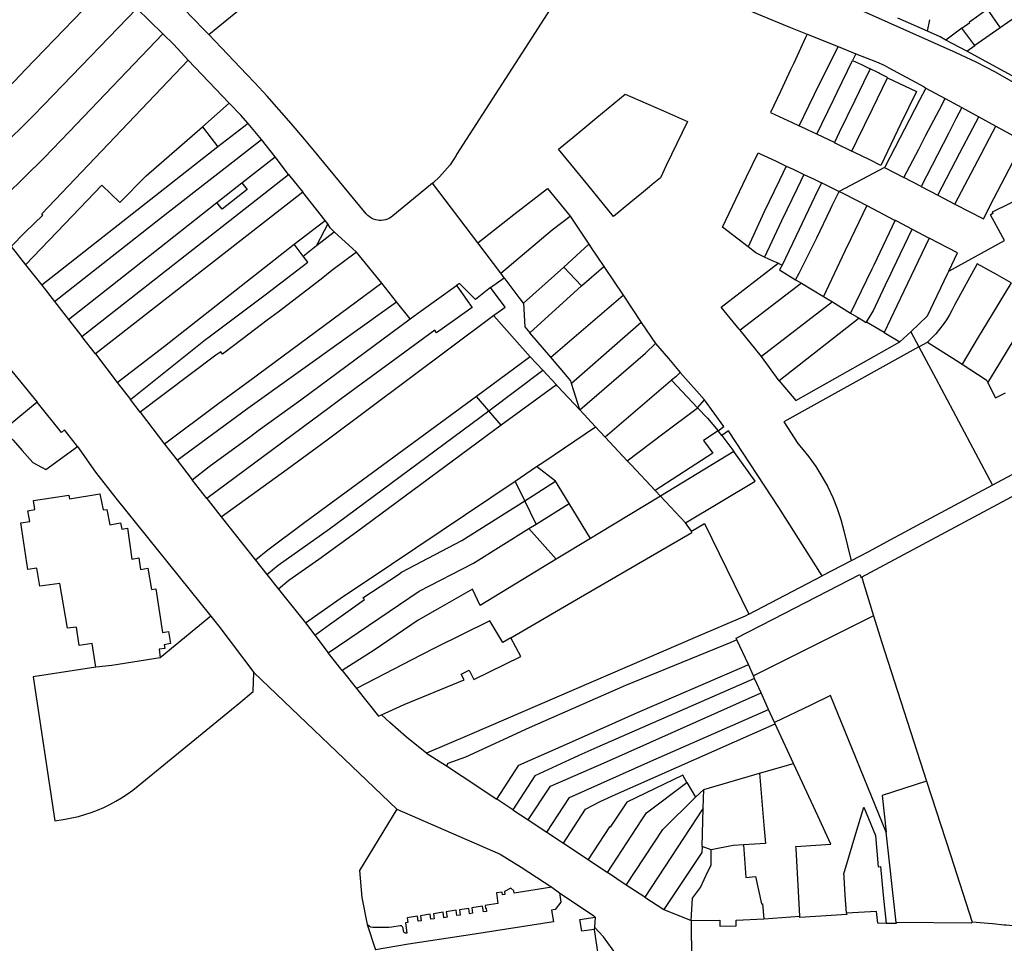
# Model space of a CAD drawing. Header units: metres. Extents: x 196788 to 198134, y 354537 to 355873.
# Tile 7 of 11: x 197553 to 197815, y 354800 to 355046. Entities that reach past the tile are written whole.
import ezdxf

# ---------------------------------------------------------------- set-up
doc = ezdxf.new("R2010")
doc.units = ezdxf.units.M
doc.layers.add('Objectgrens', color=1, linetype='Continuous', lineweight=25)

msp = doc.modelspace()

# ---------------------------------------------------------------- linework, layer by layer
at = {"layer": 'Objectgrens', "flags": 128}
for points in [[(197445.356, 355236.464), (197450.219, 355230.727), (197463.49, 355217.91), (197472.652, 355209.328), (197479.798, 355202.811), (197496.207, 355189.166), (197515.599, 355174.363), (197522.757, 355169.19), (197530.265, 355164.035), (197539.675, 355157.932), (197550.586, 355151.308), (197561.461, 355145.143), (197570.901, 355140.115), (197583.734, 355133.72), (197595.576, 355128.103), (197623.817, 355115.214), (197639.393, 355108.431), (197722.524, 355073.024), (197802.309, 355037.305), (197807.632, 355034.833), (197812.621, 355032.293), (197831.963, 355021.302)], [(197603.459, 355042.12), (197610.655, 355048.012), (197611.632, 355048.812), (197617.057, 355053.224), (197617.164, 355053.093), (197618.725, 355054.363), (197616.959, 355056.534), (197621.858, 355060.519), (197616.566, 355067.026), (197638.434, 355084.813)], [(197603.459, 355042.12), (197602.499, 355043.123), (197599.061, 355046.701), (197595.152, 355050.77), (197591.507, 355054.563), (197585.331, 355060.991), (197581.04, 355065.458), (197574.271, 355072.503), (197569.459, 355077.511), (197567.628, 355079.416), (197566.085, 355081.021)], [(197705.241, 355065.854), (197705.471, 355065.762), (197713.619, 355062.539), (197757.87, 355044.147), (197762.728, 355042.205)], [(197531.037, 355011.401), (197540.023, 355020.072), (197545.516, 355024.474), (197550.182, 355028.155), (197554.653, 355032.806), (197577.681, 355056.668)], [(197698.611, 355055.533), (197693.508, 355047.59), (197689.379, 355041.201), (197669.438, 355010.17), (197669.274, 355009.915), (197667.69, 355007.41), (197664.833, 355004.272), (197663.206, 355002.682), (197663.021, 355002.531)], [(197817.679, 355053.662), (197820.241, 355048.209), (197814.132, 355043.917)], [(197537.972, 355002.363), (197545.685, 355009.815), (197553.503, 355017.295), (197556.868, 355020.65), (197562.048, 355026.015), (197584.3, 355049.019)], [(197591.203, 355042.34), (197584.3, 355049.019)], [(197803.944, 355043.776), (197806.095, 355045.369), (197806.007, 355045.508), (197810.691, 355048.84)], [(197810.691, 355048.84), (197814.132, 355043.917)], [(197794.764, 355042.992), (197786.94, 355046.512)], [(197794.764, 355042.992), (197795.425, 355046.075)], [(197799.699, 355040.635), (197798.145, 355041.471), (197794.764, 355042.992)], [(197803.944, 355043.776), (197799.699, 355040.635)], [(197807.365, 355039.162), (197803.944, 355043.776)], [(197814.132, 355043.917), (197807.365, 355039.162)], [(197591.203, 355042.34), (197566.256, 355016.242), (197559.587, 355009.327), (197544.214, 354994.273)], [(197597.936, 355035.281), (197594.154, 355039.476), (197591.203, 355042.34)], [(197663.021, 355002.531), (197657.928, 354998.369), (197652.468, 354993.908), (197652.028, 354993.551), (197651.55, 354993.246), (197651.039, 354992.999), (197650.504, 354992.813), (197649.951, 354992.689), (197649.387, 354992.63), (197648.82, 354992.636), (197648.365, 354992.688), (197647.917, 354992.786), (197647.334, 354992.979), (197646.779, 354993.242), (197646.261, 354993.572), (197645.788, 354993.964), (197645.367, 354994.411), (197640.757, 355000), (197631.618, 355011.079), (197628.519, 355014.789), (197625.376, 355018.463), (197622.189, 355022.098), (197618.96, 355025.696), (197615.688, 355029.255), (197613.516, 355031.617), (197603.459, 355042.12)], [(197762.728, 355042.205), (197762.346, 355041.367), (197759.225, 355034.515), (197758.302, 355032.748), (197755.631, 355026.973), (197753.009, 355021.417), (197758.792, 355018.693), (197760.622, 355017.831)], [(197762.728, 355042.205), (197770.987, 355038.904)], [(197805.228, 355037.66), (197799.699, 355040.635)], [(197760.622, 355017.831), (197761.886, 355020.438), (197761.961, 355020.592), (197766.061, 355029.046), (197770.275, 355037.467), (197770.987, 355038.904)], [(197770.987, 355038.904), (197775.74, 355037.005)], [(197805.228, 355037.66), (197807.365, 355039.162)], [(197550.84, 354985.692), (197554.592, 354989.575), (197559.292, 354994.054), (197559.007, 354994.368), (197597.936, 355035.281)], [(197608.903, 355023.847), (197597.936, 355035.281)], [(197765.316, 355015.612), (197766.632, 355018.326), (197769.83, 355024.92), (197770.747, 355026.81), (197774.844, 355035.219)], [(197775.74, 355037.005), (197775.633, 355036.791), (197774.844, 355035.219)], [(197774.844, 355035.219), (197777.228, 355034.132), (197779.5, 355033.041)], [(197775.74, 355037.005), (197781.185, 355034.829), (197783.274, 355033.994), (197784.527, 355033.258), (197793.878, 355028.169), (197794.382, 355027.895)], [(197825.186, 355026.872), (197805.228, 355037.66)], [(197779.5, 355033.041), (197779.49, 355033.014), (197777.746, 355029.387), (197775.433, 355024.574), (197771.304, 355016.061), (197770.007, 355013.386)], [(197784.164, 355030.629), (197784.114, 355030.653), (197781.976, 355031.79), (197781.726, 355031.923), (197779.5, 355033.041)], [(197774.674, 355011.112), (197775.975, 355013.795), (197780.119, 355022.339), (197784.164, 355030.629)], [(197784.164, 355030.629), (197791.898, 355026.944), (197787.736, 355018.457), (197782.336, 355007.247), (197779.408, 355008.785), (197775.394, 355010.761), (197774.674, 355011.112)], [(197794.382, 355027.895), (197792.709, 355024.687), (197783.393, 355006.817)], [(197794.382, 355027.895), (197799.523, 355025.097)], [(197715.807, 354997.502), (197711.227, 354993.726), (197704.379, 355002.105), (197699.876, 355007.618), (197696.588, 355011.645), (197700.329, 355014.737), (197706.804, 355020.049), (197714.321, 355026.238), (197724.547, 355021.798), (197730.86, 355019.017), (197728.062, 355013.146), (197726.655, 355010.194), (197725.25, 355007.244), (197723.715, 355004.021), (197721.522, 355002.206), (197720.799, 355001.609), (197718.663, 354999.857), (197715.807, 354997.502)], [(197788.534, 355004.053), (197792.472, 355011.63), (197794.39, 355015.321), (197797.895, 355021.998), (197799.523, 355025.097)], [(197799.523, 355025.097), (197803.942, 355022.692)], [(197608.903, 355023.847), (197601.748, 355017.554)], [(197613.963, 355018.481), (197611.967, 355020.696), (197608.903, 355023.847)], [(197803.942, 355022.692), (197802.38, 355019.672), (197800.393, 355015.829), (197793.08, 355001.685)], [(197803.942, 355022.692), (197807.457, 355020.779), (197808.486, 355020.214)], [(197797.586, 354999.338), (197803.446, 355010.615), (197806.887, 355017.168), (197808.486, 355020.214)], [(197808.486, 355020.214), (197812.961, 355017.757)], [(197554.656, 354980.859), (197565.107, 354991.739), (197575.016, 355002.017), (197579.744, 354997.424), (197586.757, 355004.501), (197601.748, 355017.554)], [(197601.748, 355017.554), (197604.117, 355014.559), (197605.9, 355012.22)], [(197613.963, 355018.481), (197605.9, 355012.22)], [(197617.456, 355014.21), (197613.963, 355018.481)], [(197765.316, 355015.612), (197763.067, 355016.679), (197760.622, 355017.831)], [(197802.097, 354996.989), (197809.086, 355010.329), (197811.274, 355014.524), (197812.961, 355017.757)], [(197812.961, 355017.757), (197820.421, 355013.662)], [(197562.37, 354971.043), (197591.878, 354994.195), (197617.456, 355014.21)], [(197621.111, 355009.591), (197617.456, 355014.21)], [(197770.007, 355013.386), (197765.316, 355015.612)], [(197605.9, 355012.22), (197558.96, 354975.389)], [(197770.007, 355013.386), (197770.329, 355013.233), (197774.674, 355011.112)], [(197612.281, 355002.649), (197621.111, 355009.591)], [(197624.713, 355004.913), (197621.111, 355009.591)], [(197747.015, 354985.616), (197740.228, 354990.865), (197743.794, 354998.343), (197746.635, 355004.271), (197749.681, 355010.627), (197750.467, 355010.265), (197754.287, 355008.491), (197757.176, 355007.121)], [(197802.097, 354996.989), (197809.672, 354993.045), (197812.467, 354998.455), (197815.483, 355004.248), (197818.601, 355010.171)], [(197757.176, 355007.121), (197755.375, 355003.367), (197751.25, 354994.77), (197747.015, 354985.616)], [(197757.176, 355007.121), (197759.005, 355006.254), (197761.862, 355004.89)], [(197783.393, 355006.817), (197783.311, 355006.774), (197771.241, 355000.375)], [(197783.393, 355006.817), (197783.358, 355006.749), (197788.534, 355004.053)], [(197800.474, 354979.155), (197815.322, 354987.321), (197811.592, 354994.185), (197812.322, 354994.659), (197812.093, 354994.974), (197825.334, 355001.414), (197824.53, 355006.684)], [(197569.667, 354961.727), (197624.713, 355004.913)], [(197624.713, 355004.913), (197628.465, 355000.203)], [(197761.862, 355004.89), (197760.054, 355001.122), (197755.93, 354992.527), (197751.405, 354982.902)], [(197761.862, 355004.89), (197764.583, 355003.592), (197766.546, 355002.656)], [(197793.08, 355001.685), (197788.534, 355004.053)], [(197605.599, 354997.395), (197612.281, 355002.649)], [(197612.281, 355002.649), (197613.673, 355000.891), (197607.008, 354995.616), (197605.599, 354997.395)], [(197675.065, 354986.66), (197663.021, 355002.531)], [(197675.065, 354986.66), (197684.633, 354994.218), (197693.627, 355001.175), (197699.657, 354993.768)], [(197766.546, 355002.656), (197764.733, 354998.877), (197760.611, 354990.284), (197756.103, 354980.777)], [(197771.241, 355000.375), (197771.215, 355000.388), (197768.313, 355001.813), (197766.546, 355002.656)], [(197793.08, 355001.685), (197797.586, 354999.338)], [(197628.465, 355000.203), (197573.268, 354957.126)], [(197634.476, 354992.637), (197628.465, 355000.203)], [(197759.635, 354976.89), (197760.67, 354978.636), (197765.29, 354988.04), (197768.957, 354995.682), (197769.413, 354996.632), (197771.241, 355000.375)], [(197771.241, 355000.375), (197772.049, 354999.979), (197776.112, 354997.934), (197778.679, 354996.603)], [(197797.586, 354999.338), (197802.097, 354996.989)], [(197566.124, 354966.248), (197585.323, 354981.455), (197590.295, 354985.363), (197605.599, 354997.395)], [(197778.679, 354996.603), (197774.4, 354987.752), (197772.798, 354984.439), (197767.07, 354972.439)], [(197778.679, 354996.603), (197786.003, 354992.769), (197786.164, 354992.688)], [(197681.165, 354978.622), (197694.906, 354990.168), (197699.657, 354993.768)], [(197699.657, 354993.768), (197704.652, 354986.317)], [(197626.169, 354986.304), (197634.476, 354992.637)], [(197635.184, 354991.705), (197632.114, 354985.946)], [(197635.184, 354991.705), (197634.476, 354992.637)], [(197636.798, 354989.658), (197635.773, 354990.67), (197635.184, 354991.705)], [(197786.164, 354992.688), (197780.49, 354980.775), (197779.955, 354979.661), (197774.326, 354967.933)], [(197786.164, 354992.688), (197786.506, 354992.516), (197790.692, 354990.339)], [(197632.114, 354985.946), (197636.798, 354989.658)], [(197636.798, 354989.658), (197642.743, 354984.18)], [(197778.564, 354965.606), (197780.293, 354968.544), (197783.627, 354975.512), (197785.095, 354978.58), (197785.56, 354979.556), (197790.692, 354990.339)], [(197795.229, 354987.968), (197788.495, 354973.855), (197786.623, 354969.934), (197783.223, 354962.81)], [(197790.692, 354990.339), (197792.243, 354989.533), (197795.229, 354987.968)], [(197800.474, 354979.155), (197802.802, 354984.001), (197795.229, 354987.968)], [(197550.84, 354985.692), (197554.656, 354980.859)], [(197579.102, 354949.564), (197591.622, 354959.209), (197606.672, 354970.951), (197626.169, 354986.304)], [(197628.605, 354983.16), (197626.169, 354986.304)], [(197628.605, 354983.16), (197632.114, 354985.946)], [(197681.165, 354978.622), (197675.065, 354986.66)], [(197704.652, 354986.317), (197697.932, 354980.257)], [(197704.652, 354986.317), (197705.283, 354985.376), (197708.608, 354980.417)], [(197751.405, 354982.902), (197749.126, 354983.993), (197747.015, 354985.616)], [(197582.639, 354944.97), (197602.605, 354960.984), (197603.571, 354961.681), (197618.432, 354972.843), (197629.829, 354981.581), (197628.605, 354983.16)], [(197642.743, 354984.18), (197636.197, 354979.364), (197633.347, 354977.029), (197621.952, 354968.277), (197618.985, 354966.1), (197612.564, 354961.224), (197607.101, 354957.09), (197606.624, 354957.706), (197605.286, 354956.782), (197585.173, 354941.647)], [(197649.479, 354975.967), (197642.743, 354984.18)], [(197755.04, 354981.241), (197753.67, 354981.84), (197751.405, 354982.902)], [(197554.656, 354980.859), (197558.96, 354975.389)], [(197697.932, 354980.257), (197687.225, 354970.602)], [(197702.671, 354975.282), (197697.932, 354980.257)], [(197702.671, 354975.282), (197708.608, 354980.417)], [(197708.608, 354980.417), (197713.745, 354972.756)], [(197744.943, 354963.416), (197744.628, 354963.696), (197739.821, 354969.565), (197755.04, 354981.241)], [(197755.04, 354981.241), (197756.103, 354980.777)], [(197756.103, 354980.777), (197755.437, 354979.503), (197757.479, 354978.198), (197759.635, 354976.89)], [(197817.031, 354976.041), (197813.337, 354978.164), (197808.043, 354981.089), (197802.079, 354970.289), (197801.396, 354968.894), (197800.646, 354967.535), (197799.829, 354966.214), (197798.949, 354964.935), (197798.007, 354963.701), (197797.005, 354962.514), (197795.947, 354961.378), (197794.834, 354960.295)], [(197682.109, 354977.378), (197681.165, 354978.622)], [(197790.323, 354963.044), (197794.793, 354967.227), (197797.368, 354972.69), (197800.19, 354978.61), (197800.474, 354979.155)], [(197558.96, 354975.389), (197562.37, 354971.043)], [(197649.479, 354975.967), (197614.365, 354949.992), (197605.755, 354943.651), (197591.681, 354933.136)], [(197669.4, 354975.321), (197669.476, 354975.214), (197672.826, 354970.493), (197672.967, 354970.294), (197673.549, 354969.474), (197668.986, 354966.231), (197664.098, 354962.757), (197663.61, 354963.443), (197638.69, 354945.197), (197635.83, 354943.092), (197602.939, 354918.615)], [(197653.467, 354970.957), (197649.479, 354975.967)], [(197657.055, 354966.449), (197659.951, 354968.594), (197669.4, 354975.321)], [(197678.487, 354974.823), (197674.451, 354971.648), (197670.207, 354975.895), (197669.4, 354975.321)], [(197678.487, 354974.823), (197682.109, 354977.378)], [(197678.95, 354967.139), (197681.779, 354969.152), (197682.401, 354969.538), (197678.487, 354974.823)], [(197687.225, 354970.602), (197686.072, 354972.157), (197682.339, 354977.076), (197682.109, 354977.378)], [(197688.898, 354962.773), (197702.671, 354975.282)], [(197761.22, 354975.941), (197744.943, 354963.416)], [(197759.635, 354976.89), (197761.22, 354975.941)], [(197761.22, 354975.941), (197767.07, 354972.439)], [(197817.031, 354976.041), (197810.536, 354965.235), (197808.325, 354961.576), (197803.986, 354954.391)], [(197694.471, 354956.241), (197713.745, 354972.756)], [(197713.745, 354972.756), (197718.599, 354965.514)], [(197767.07, 354972.439), (197769.462, 354970.953)], [(197562.37, 354971.043), (197566.124, 354966.248)], [(197594.994, 354928.848), (197613.882, 354942.72), (197653.467, 354970.957)], [(197657.055, 354966.449), (197653.467, 354970.957)], [(197687.225, 354970.602), (197687.561, 354964.34), (197688.898, 354962.773)], [(197769.462, 354970.953), (197750.575, 354956.462)], [(197769.462, 354970.953), (197774.326, 354967.933)], [(197810.877, 354949.426), (197812.101, 354951.445), (197812.577, 354952.23), (197817.887, 354960.985), (197822.245, 354968.228), (197823.01, 354969.5), (197824.376, 354971.77)], [(197606.778, 354913.76), (197624.358, 354926.422), (197634.972, 354934.245), (197678.95, 354967.139)], [(197689.03, 354956.397), (197679.349, 354967.294), (197678.95, 354967.139)], [(197774.326, 354967.933), (197776.586, 354966.602)], [(197566.124, 354966.248), (197569.667, 354961.727)], [(197599.011, 354923.598), (197603.589, 354927.131), (197614.635, 354935.279), (197616.569, 354936.713), (197627.935, 354944.88), (197657.055, 354966.449)], [(197718.599, 354965.514), (197700.039, 354949.274)], [(197718.599, 354965.514), (197722.37, 354959.89)], [(197776.586, 354966.602), (197755.344, 354949.957)], [(197776.586, 354966.602), (197778.461, 354965.498), (197778.564, 354965.606)], [(197783.223, 354962.81), (197778.564, 354965.606)], [(197573.268, 354957.126), (197569.667, 354961.727)], [(197694.471, 354956.241), (197688.898, 354962.773)], [(197750.575, 354956.462), (197744.943, 354963.416)], [(197783.223, 354962.81), (197787.396, 354960.305)], [(197787.396, 354960.305), (197790.323, 354963.044)], [(197790.323, 354963.044), (197792.497, 354958.996)], [(197702.193, 354942.255), (197719.753, 354957.349), (197722.37, 354959.89)], [(197722.37, 354959.89), (197725.847, 354955.929), (197728.95, 354952.164)], [(197755.344, 354949.957), (197759.754, 354944.707), (197787.396, 354960.305)], [(197792.497, 354958.996), (197794.834, 354960.295)], [(197794.834, 354960.295), (197802.474, 354955.361), (197803.986, 354954.391)], [(197573.268, 354957.126), (197579.102, 354949.564)], [(197755.344, 354949.957), (197750.575, 354956.462)], [(197792.497, 354958.996), (197756.555, 354939.02), (197760.288, 354933.271), (197761.269, 354932.128), (197763.222, 354929.713), (197765.039, 354927.173), (197766.708, 354924.521), (197768.219, 354921.77), (197769.564, 354918.934), (197770.736, 354916.028), (197771.73, 354913.068), (197772.544, 354910.07), (197774.477, 354902.038)], [(197792.497, 354958.996), (197797.001, 354950.613), (197812.08, 354922.24)], [(197689.03, 354956.397), (197674.692, 354945.815)], [(197692.417, 354952.766), (197689.03, 354956.397)], [(197700.039, 354949.274), (197699.839, 354949.949), (197698.938, 354951.006), (197694.471, 354956.241)], [(197803.986, 354954.391), (197810.128, 354950.42), (197810.499, 354950.18), (197810.877, 354949.426)], [(197550.226, 354953.53), (197557.799, 354944.283)], [(197677.969, 354942.011), (197692.417, 354952.766)], [(197696.007, 354948.918), (197692.417, 354952.766)], [(197728.95, 354952.164), (197727.756, 354950.995), (197726.644, 354950.115)], [(197735.393, 354944.879), (197728.95, 354952.164)], [(197579.102, 354949.564), (197582.639, 354944.97)], [(197696.007, 354948.918), (197681.277, 354938.138)], [(197702.193, 354942.255), (197696.316, 354948.583), (197696.007, 354948.918)], [(197702.193, 354942.255), (197700.608, 354947.349), (197700.039, 354949.274)], [(197726.644, 354950.115), (197726.357, 354949.888), (197708.997, 354934.952)], [(197726.644, 354950.115), (197733.599, 354942.814)], [(197777.261, 354897.755), (197875.983, 354950.63)], [(197810.877, 354949.426), (197812.879, 354945.43), (197815.536, 354946.796)], [(197557.799, 354944.283), (197550.025, 354937.944), (197548.635, 354936.852)], [(197568.489, 354932.537), (197565.05, 354936.92), (197564.219, 354936.235), (197557.799, 354944.283)], [(197585.173, 354941.647), (197582.639, 354944.97)], [(197674.692, 354945.815), (197629.051, 354912.284), (197619.141, 354904.872), (197615.893, 354902.216)], [(197677.969, 354942.011), (197674.692, 354945.815)], [(197733.599, 354942.814), (197735.393, 354944.879)], [(197739.037, 354936.683), (197740.562, 354937.808), (197735.393, 354944.879)], [(197585.173, 354941.647), (197591.681, 354933.136)], [(197618.906, 354898.395), (197621.934, 354900.931), (197635.604, 354910.542), (197677.969, 354942.011)], [(197681.277, 354938.138), (197677.969, 354942.011)], [(197706.424, 354937.7), (197702.193, 354942.255)], [(197714.848, 354928.703), (197724.363, 354935.842), (197733.454, 354942.693), (197733.599, 354942.814)], [(197733.599, 354942.814), (197736.23, 354940.052), (197739.037, 354936.683)], [(197681.277, 354938.138), (197642.751, 354909.717), (197632.728, 354902.398), (197624.78, 354896.876), (197621.978, 354894.512)], [(197548.635, 354936.852), (197551.398, 354934.166), (197553.804, 354931.41), (197556.617, 354928.193), (197560.087, 354926.372), (197568.489, 354932.537)], [(197690.713, 354927.131), (197692.633, 354928.424), (197706.424, 354937.7)], [(197708.997, 354934.952), (197706.424, 354937.7)], [(197739.037, 354936.683), (197735.142, 354934.056), (197737.643, 354930.721), (197722.311, 354920.775)], [(197740.073, 354935.44), (197739.037, 354936.683)], [(197766.796, 354898.044), (197755.21, 354916.218), (197741.815, 354936.677), (197740.073, 354935.44)], [(197591.681, 354933.136), (197594.994, 354928.848)], [(197714.848, 354928.703), (197708.997, 354934.952)], [(197740.073, 354935.44), (197743.214, 354931.179)], [(197568.489, 354932.537), (197573.275, 354925.622), (197578.671, 354918.767), (197604.014, 354887.332)], [(197743.214, 354931.179), (197723.729, 354919.27)], [(197730.408, 354912.17), (197748.917, 354923.28), (197743.214, 354931.179)], [(197594.994, 354928.848), (197599.011, 354923.598)], [(197722.311, 354920.775), (197715.982, 354927.492), (197714.848, 354928.703)], [(197825.223, 354929.334), (197825.274, 354929.242), (197812.08, 354922.24)], [(197685.007, 354923.295), (197690.713, 354927.131)], [(197695.801, 354923.239), (197690.713, 354927.131)], [(197602.939, 354918.615), (197599.011, 354923.598)], [(197629.176, 354885.528), (197638.428, 354892.023), (197652.124, 354901.16), (197685.007, 354923.295)], [(197687.624, 354918.069), (197685.007, 354923.295)], [(197687.624, 354918.069), (197695.801, 354923.239)], [(197699.43, 354917.297), (197695.801, 354923.239)], [(197573.337, 354873.78), (197572.388, 354880.113), (197568.936, 354879.567), (197568.216, 354884.447), (197565.806, 354884.174), (197563.825, 354896.08), (197558.501, 354895.332), (197557.634, 354900.118), (197555.266, 354899.758), (197553.386, 354912.149), (197555.772, 354912.5), (197555.317, 354915.406), (197557.159, 354915.737), (197556.757, 354918.133), (197566.179, 354919.564), (197566.331, 354918.544), (197574.476, 354919.912), (197575.373, 354915.602), (197576.349, 354915.737), (197577.064, 354911.691), (197579.975, 354912.17), (197580.285, 354910.513), (197581.767, 354910.732), (197582.998, 354902.54), (197584.821, 354902.824), (197585.302, 354899.763), (197587.242, 354900.089), (197588.197, 354894.415), (197589.36, 354894.588), (197591.133, 354882.975), (197592.747, 354883.241), (197593.257, 354880.068), (197591.596, 354879.739), (197591.727, 354878.78), (197590.252, 354878.556), (197590.542, 354876.279)], [(197723.729, 354919.27), (197722.311, 354920.775)], [(197812.08, 354922.24), (197795.72, 354913.456), (197784.97, 354907.614), (197778.945, 354904.361), (197774.477, 354902.038)], [(197602.939, 354918.615), (197606.778, 354913.76)], [(197631.664, 354882.278), (197635.625, 354885.132), (197644.88, 354891.736), (197644.505, 354892.179), (197653.92, 354898.433), (197654.795, 354899.034), (197670.814, 354907.445), (197687.624, 354918.069)], [(197690.611, 354911.867), (197687.624, 354918.069)], [(197690.611, 354911.867), (197699.43, 354917.297)], [(197705.096, 354908.023), (197699.43, 354917.297)], [(197723.729, 354919.27), (197707.082, 354909.222), (197705.096, 354908.023)], [(197730.408, 354912.17), (197723.729, 354919.27)], [(197606.778, 354913.76), (197615.893, 354902.216)], [(197688.683, 354910.696), (197690.611, 354911.867)], [(197731.933, 354909.992), (197730.408, 354912.17)], [(197731.933, 354909.992), (197735.391, 354911.983), (197747.199, 354887.868)], [(197635.252, 354877.621), (197659.48, 354894.003), (197673.898, 354901.453), (197688.683, 354910.696)], [(197683.902, 354881.563), (197702.393, 354892.382), (197732.084, 354909.613), (197731.933, 354909.992)], [(197695.891, 354902.472), (197688.683, 354910.696)], [(197705.096, 354908.023), (197695.891, 354902.472)], [(197615.893, 354902.216), (197618.906, 354898.395)], [(197695.891, 354902.472), (197675.722, 354890.178), (197673.68, 354894.524), (197664.301, 354889.232), (197659.218, 354886.236), (197647.524, 354878.298), (197638.972, 354872.909)], [(197774.477, 354902.038), (197766.796, 354898.044)], [(197618.906, 354898.395), (197621.978, 354894.512)], [(197744.065, 354881.026), (197743.829, 354881.514), (197753.717, 354886.576), (197776.823, 354898.41), (197776.931, 354898.05), (197777.05, 354897.654), (197777.261, 354897.755)], [(197747.199, 354887.868), (197766.796, 354898.044)], [(197777.261, 354897.755), (197777.275, 354897.705), (197777.736, 354896.082), (197780.404, 354887.454)], [(197621.978, 354894.512), (197629.176, 354885.528)], [(197604.014, 354887.332), (197590.542, 354876.279)], [(197604.014, 354887.332), (197606.085, 354884.663), (197615.481, 354872.334)], [(197683.902, 354881.563), (197681.744, 354880.341), (197678.252, 354886.115), (197663.741, 354878.895), (197660.095, 354877.093), (197642.742, 354868.056)], [(197747.199, 354887.868), (197746.216, 354887.386), (197733.519, 354881.96), (197672.88, 354855.759), (197661.408, 354850.907)], [(197780.404, 354887.454), (197748.472, 354871.447)], [(197780.404, 354887.454), (197782.513, 354880.635), (197794.554, 354843.437)], [(197629.176, 354885.528), (197631.664, 354882.278)], [(197631.664, 354882.278), (197635.252, 354877.621)], [(197649.42, 354861.104), (197655.424, 354863.85), (197671.4, 354870.411), (197670.684, 354871.953), (197672.756, 354872.939), (197673.662, 354871.232), (197674.028, 354870.506), (197686.507, 354876.612), (197683.902, 354881.563)], [(197744.065, 354881.026), (197742.473, 354880.33), (197714.409, 354868.923), (197688.779, 354857.651), (197671.765, 354849.852), (197667.123, 354848.099), (197666.696, 354847.528)], [(197747.13, 354874.523), (197744.065, 354881.026)], [(197590.542, 354876.279), (197577.642, 354874.257), (197573.337, 354873.78)], [(197638.972, 354872.909), (197635.252, 354877.621)], [(197573.337, 354873.78), (197556.689, 354871.17), (197562.496, 354832.847), (197565.212, 354833.31), (197566.978, 354833.65), (197568.728, 354834.065), (197570.459, 354834.556), (197572.167, 354835.12), (197573.848, 354835.758), (197575.501, 354836.468), (197577.122, 354837.249), (197578.707, 354838.098), (197580.254, 354839.015), (197581.761, 354839.999), (197583.223, 354841.046), (197584.639, 354842.155), (197611.453, 354864.143), (197615.29, 354867.281), (197615.481, 354872.334)], [(197638.972, 354872.909), (197642.742, 354868.056)], [(197680.16, 354838.624), (197685.994, 354847.687), (197700.307, 354854.007), (197717.588, 354861.693), (197745.351, 354873.721), (197747.13, 354874.523)], [(197748.472, 354871.447), (197747.13, 354874.523)], [(197615.481, 354872.334), (197653.527, 354835.982)], [(197748.759, 354870.789), (197707.56, 354852.741), (197701.959, 354850.237), (197700.632, 354849.652), (197690.221, 354844.866), (197684.412, 354835.819)], [(197748.759, 354870.789), (197748.472, 354871.447)], [(197750.491, 354866.907), (197748.759, 354870.789)], [(197642.742, 354868.056), (197648.6, 354860.694), (197649.393, 354861.092), (197649.42, 354861.104)], [(197688.52, 354833.11), (197694.424, 354842.142), (197709.36, 354848.589), (197750.491, 354866.907)], [(197752.469, 354862.477), (197750.491, 354866.907)], [(197783.767, 354829.837), (197769.009, 354866.259), (197763.708, 354863.678), (197754.104, 354859.003)], [(197693.49, 354829.83), (197699.517, 354839.125), (197721.117, 354848.721), (197752.469, 354862.477)], [(197754.104, 354859.003), (197752.469, 354862.477)], [(197661.408, 354850.907), (197658.405, 354853.269), (197656.103, 354855.163), (197653.838, 354857.101), (197651.61, 354859.081), (197649.42, 354861.104)], [(197697.848, 354826.954), (197703.773, 354835.972), (197707.687, 354838.056), (197711.738, 354839.897), (197754.249, 354858.696)], [(197754.249, 354858.696), (197754.104, 354859.003)], [(197759.118, 354848.144), (197754.249, 354858.696)], [(197661.408, 354850.907), (197666.696, 354847.528)], [(197666.696, 354847.528), (197670.895, 354844.738), (197680.16, 354838.624)], [(197750.081, 354845.522), (197759.118, 354848.144)], [(197760.798, 354807.529), (197759.828, 354825.519), (197759.73, 354826.033), (197769.08, 354826.664), (197765.608, 354834.184), (197759.118, 354848.144)], [(197730.696, 354843.117), (197729.691, 354845.059), (197714.767, 354837.881), (197710.274, 354831.226), (197710.118, 354831.322), (197704.448, 354822.6)], [(197735.23, 354841.233), (197750.081, 354845.522)], [(197750.081, 354845.522), (197751.22, 354831.737), (197751.642, 354826.871), (197745.836, 354826.466)], [(197709.63, 354819.112), (197718.753, 354833.119), (197719.964, 354834.99), (197730.696, 354843.117)], [(197730.696, 354843.117), (197733.025, 354839.213)], [(197733.025, 354839.213), (197735.23, 354841.233)], [(197735.112, 354836.26), (197735.23, 354841.233)], [(197794.554, 354843.437), (197782.685, 354839.623), (197783.767, 354829.837)], [(197794.554, 354843.437), (197800.949, 354823.805), (197806.658, 354805.909)], [(197684.412, 354835.819), (197680.16, 354838.624)], [(197714.554, 354815.799), (197724.31, 354830.534), (197733.025, 354839.213)], [(197653.527, 354835.982), (197643.581, 354819.706), (197644.153, 354812.438), (197645.634, 354805.275)], [(197653.527, 354835.982), (197681.038, 354824.041), (197686.602, 354820.589), (197694.804, 354815.212)], [(197735.112, 354836.26), (197719.516, 354812.534)], [(197734.813, 354826.089), (197735.112, 354836.26)], [(197773.259, 354808.287), (197772.902, 354813.087), (197772.633, 354817.82), (197772.6, 354818.176), (197772.543, 354818.816), (197774.04, 354823.859), (197775.449, 354828.605), (197777.808, 354836.55), (197780.986, 354828.958), (197781.704, 354820.664), (197782.248, 354820.744), (197783.033, 354813.113), (197783.808, 354805.598)], [(197684.412, 354835.819), (197688.52, 354833.11)], [(197688.52, 354833.11), (197693.49, 354829.83)], [(197693.49, 354829.83), (197697.848, 354826.954)], [(197786.421, 354805.836), (197783.767, 354829.837)], [(197697.848, 354826.954), (197704.448, 354822.6)], [(197734.813, 354826.089), (197734.692, 354824.468), (197724.559, 354809.321)], [(197737.217, 354825.183), (197734.813, 354826.089)], [(197745.836, 354826.466), (197743.066, 354826.28), (197737.217, 354825.183)], [(197745.836, 354826.466), (197746.396, 354817.835), (197749.021, 354818.093), (197750.609, 354810.75), (197750.884, 354810.763), (197751.206, 354806.776)], [(197731.858, 354806.345), (197732.258, 354812.308), (197734.375, 354815.127), (197736.357, 354819.393), (197737.197, 354821.093), (197737.217, 354825.183)], [(197704.448, 354822.6), (197709.63, 354819.112)], [(197714.554, 354815.799), (197709.63, 354819.112)], [(197694.804, 354815.212), (197684.722, 354813.647), (197684.636, 354814.207), (197683.9, 354814.941), (197682.15, 354814.117), (197682.282, 354813.268), (197681.671, 354813.169), (197681.541, 354813.932), (197680.009, 354813.685), (197680.443, 354810.869), (197678.104, 354810.506), (197677.054, 354810.329), (197677.154, 354809.604), (197677.257, 354809.618), (197677.371, 354808.79), (197676.555, 354808.674), (197676.342, 354810.167), (197673.494, 354809.761), (197673.704, 354808.288), (197672.868, 354808.169), (197672.666, 354809.586), (197670.158, 354809.202), (197670.375, 354807.78), (197669.516, 354807.648), (197669.298, 354809.071), (197666.67, 354808.669), (197666.892, 354807.217), (197666.052, 354807.089), (197665.83, 354808.541), (197663.242, 354808.145), (197663.444, 354806.821), (197662.595, 354806.692), (197662.392, 354808.015), (197659.833, 354807.624), (197660.034, 354806.31), (197659.194, 354806.182), (197658.994, 354807.496), (197656.247, 354807.076), (197656.439, 354805.821), (197655.822, 354805.726), (197656.221, 354803.002), (197656.018, 354802.97), (197655.815, 354802.995), (197655.625, 354803.073), (197655.464, 354803.199), (197655.342, 354803.364), (197655.27, 354803.556), (197655.159, 354804.36), (197655.026, 354804.711), (197654.753, 354804.948), (197654.407, 354804.964), (197652.181, 354804.571), (197651.35, 354804.45), (197649.452, 354804.475), (197647.111, 354804.494), (197646.571, 354804.593), (197646.243, 354804.726), (197645.634, 354805.275)], [(197694.804, 354815.212), (197696.813, 354813.744)], [(197719.516, 354812.534), (197714.554, 354815.799)], [(197696.813, 354813.744), (197697.177, 354811.258), (197695.678, 354809.26), (197694.714, 354809.119), (197695.191, 354805.965), (197674.172, 354802.716), (197656.65, 354800.031), (197647.866, 354798.514)], [(197696.813, 354813.744), (197705.933, 354807.639), (197706.345, 354807.253)], [(197719.516, 354812.534), (197724.559, 354809.321)], [(197706.075, 354804.005), (197702.77, 354803.506), (197702.267, 354806.664), (197706.345, 354807.253)], [(197706.345, 354807.253), (197706.123, 354804.587)], [(197724.559, 354809.321), (197731.858, 354806.345)], [(197751.206, 354806.776), (197760.798, 354807.529)], [(197773.259, 354808.287), (197773.348, 354807.909), (197760.82, 354807.176), (197760.798, 354807.529)], [(197783.808, 354805.598), (197781.583, 354805.618), (197781.22, 354808.751), (197773.259, 354808.287)], [(197645.634, 354805.275), (197647.866, 354798.514)], [(197706.123, 354804.587), (197706.075, 354804.005)], [(197711.966, 354797.242), (197708.513, 354802.005), (197706.123, 354804.587)], [(197731.858, 354806.345), (197739.527, 354806.431), (197739.532, 354804.84), (197743.868, 354804.964), (197743.859, 354806.442), (197751.206, 354806.776)], [(197731.858, 354806.345), (197731.948, 354795.609), (197731.96, 354794.111)], [(197786.421, 354805.836), (197786.45, 354805.574), (197783.808, 354805.598)], [(197806.658, 354805.909), (197806.434, 354805.626), (197786.421, 354805.836)], [(197877.53, 354799.95), (197864.15, 354800.449), (197815.765, 354805.096), (197815.185, 354805.149), (197812.097, 354805.438), (197810.913, 354805.541), (197806.658, 354805.909)], [(197706.075, 354804.005), (197708.397, 354788.438)]]:
    msp.add_lwpolyline(points, dxfattribs=at)

doc.saveas('drawing.dxf')
